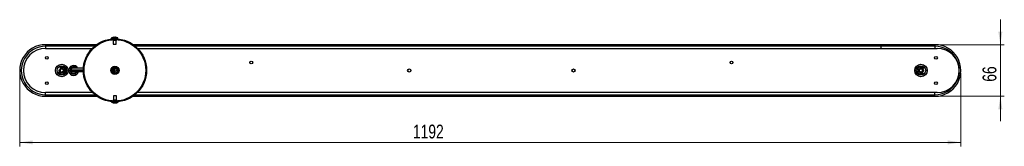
# Model space of a CAD drawing. Header units: millimetres. Extents: x 618 to 967, y 208 to 641.
# Tile 5 of 5: x 618 to 867, y 609 to 641. Entities that reach past the tile are written whole.
import ezdxf

# ---------------------------------------------------------------- set-up
doc = ezdxf.new("R2010")
doc.units = ezdxf.units.MM
doc.styles.add('SLDTEXTSTYLE0', font='TXT', dxfattribs={"width": 0.75})
doc.dimstyles.new('SLDDIMSTYLE0', dxfattribs={"dimtxt": 3.5, "dimasz": 3.302, "dimexe": 0, "dimexo": 0.0625, "dimgap": 0.875, "dimtad": 1, "dimdec": 0, "dimlfac": 5, "dimrnd": 1e-09, "dimzin": 12, "dimdsep": 46, "dimtxsty": 'SLDTEXTSTYLE0', "dimsah": 1, "dimcen": 0.09, "dimadec": 0, "dimazin": 3, "dimtfac": 1, "dimtdec": 0, "dimtofl": 0, "dimtmove": 0, "dimatfit": 3, "dimfxl": 0, "dimfrac": 2, "dimtolj": 1, "dimtzin": 12, "dimarcsym": 0})
doc.dimstyles.new('SLDDIMSTYLE1', dxfattribs={"dimtxt": 3.5, "dimasz": 3.302, "dimexe": 0, "dimexo": 0.0625, "dimgap": 0.875, "dimtad": 1, "dimdec": 0, "dimlfac": 5, "dimrnd": 1e-09, "dimzin": 12, "dimdsep": 46, "dimtxsty": 'SLDTEXTSTYLE0', "dimsah": 1, "dimcen": 0.09, "dimadec": 0, "dimazin": 3, "dimtfac": 1, "dimtdec": 0, "dimtmove": 0, "dimatfit": 0, "dimfxl": 0, "dimfrac": 2, "dimtolj": 1, "dimtzin": 12, "dimarcsym": 0})

# ---------------------------------------------------------------- blocks, each defined once
blk = doc.blocks.new('_D_1')
at = {"color": 7, "linetype": 'Continuous', "lineweight": 0}
for p, q in [((866.43, 634.89), (866.43, 641.24)), ((850.87, 634.89), (867.43, 634.89)), ((866.43, 634.89), (866.43, 621.79)), ((850.87, 621.79), (867.43, 621.79)), ((866.43, 621.79), (866.43, 615.44))]:
    blk.add_line(p, q, dxfattribs=at)
at = {"color": 7, "linetype": 'Continuous', "lineweight": 18}
for points in [[(866.43, 634.89), (866.94, 638.19), (865.92, 638.19)], [(866.43, 621.79), (865.92, 618.49), (866.94, 618.49)]]:
    blk.add_solid(points, dxfattribs=at)
at = {"color": 7, "linetype": 'Continuous', "lineweight": 18, "insert": (861.92, 625.49), "char_height": 3.5, "attachment_point": 1, "rotation": 90, "style": 'SLDTEXTSTYLE0'}
blk.add_mtext('66', dxfattribs=at)
blk = doc.blocks.new('_D_2')
at = {"color": 7, "linetype": 'Continuous', "lineweight": 0}
for p, q in [((618.08, 627.72), (618.08, 609.09)), ((856.41, 627.72), (856.41, 609.09)), ((856.41, 610.09), (618.08, 610.09))]:
    blk.add_line(p, q, dxfattribs=at)
at = {"color": 7, "linetype": 'Continuous', "lineweight": 18}
for points in [[(618.08, 610.09), (621.38, 609.58), (621.38, 610.59)], [(856.41, 610.09), (853.1, 610.59), (853.1, 609.58)]]:
    blk.add_solid(points, dxfattribs=at)
at = {"color": 7, "linetype": 'Continuous', "lineweight": 18, "insert": (717.65, 614.6), "char_height": 3.5, "attachment_point": 1, "rotation": 360, "style": 'SLDTEXTSTYLE0'}
blk.add_mtext('1192', dxfattribs=at)

msp = doc.modelspace()

# ---------------------------------------------------------------- linework, layer by layer
at = {"color": 7, "linetype": 'Continuous', "lineweight": 25}
for p, q in [((641.26, 636.58), (642.94, 636.6)), ((641.26, 636.58), (641.26, 636.48)), ((641.26, 636.48), (642.94, 636.5)), ((641.26, 636.48), (641.4, 636.34)), ((641.59, 636.16), (641.65, 636.1)), ((641.71, 635.96), (641.72, 634.98)), ((641.9, 636.77), (641.92, 636.77)), ((642.01, 636.77), (641.92, 636.77)), ((642.18, 636.77), (642.22, 636.78)), ((642.18, 636.72), (642.18, 636.77)), ((642.29, 636.78), (642.22, 636.78)), ((642.22, 636.78), (642.22, 636.72)), ((642.52, 634.99), (642.51, 635.97)), ((642.56, 636.11), (642.62, 636.17)), ((642.81, 636.36), (642.94, 636.5)), ((642.94, 636.5), (642.94, 636.6)), ((624.62, 634.89), (624.62, 634.49)), ((637.55, 634.89), (624.62, 634.89)), ((637.03, 634.49), (624.62, 634.49)), ((624.62, 633.94), (636.44, 633.94)), ((641.72, 634.98), (642.52, 634.99)), ((836.12, 634.89), (646.84, 634.89)), ((836.12, 634.49), (647.36, 634.49)), ((647.95, 633.94), (850.42, 633.94)), ((836.12, 634.89), (836.12, 634.49)), ((849.87, 634.89), (836.12, 634.89)), ((836.12, 634.89), (836.12, 634.49)), ((849.87, 634.49), (836.12, 634.49)), ((836.12, 634.49), (836.12, 633.94)), ((836.12, 634.49), (836.12, 633.94)), ((849.87, 634.89), (849.87, 634.49)), ((618.08, 628.72), (618.07, 628.72)), ((631.43, 628.91), (631.47, 628.91)), ((642.29, 628.91), (642.28, 628.91)), ((856.42, 628.72), (856.41, 628.72)), ((618.07, 627.96), (618.08, 627.96)), ((631.34, 628.12), (631.33, 628.12)), ((631.35, 628.12), (631.37, 628.12)), ((642.28, 628.11), (642.29, 628.11)), ((856.41, 627.96), (856.42, 627.96)), ((636.52, 622.74), (624.62, 622.74)), ((624.62, 621.79), (624.62, 622.19)), ((624.62, 622.19), (637.13, 622.19)), ((624.62, 621.79), (637.66, 621.79)), ((641.79, 621.87), (641.79, 620.9)), ((642.59, 621.87), (641.79, 621.87)), ((642.59, 620.9), (642.59, 621.87)), ((646.73, 621.79), (849.87, 621.79)), ((647.26, 622.19), (849.87, 622.19)), ((850.42, 622.74), (647.87, 622.74)), ((849.87, 621.79), (849.87, 622.19)), ((641.4, 620.42), (641.35, 620.37)), ((641.35, 620.37), (641.35, 620.27)), ((643.03, 620.37), (641.35, 620.37)), ((643.03, 620.27), (641.35, 620.27)), ((641.74, 620.76), (641.59, 620.61)), ((641.99, 620.09), (642.06, 620.09)), ((642.06, 620.09), (642.06, 620.14)), ((642.13, 620.09), (642.06, 620.09)), ((642.13, 620.14), (642.13, 620.09)), ((642.26, 620.09), (642.36, 620.09)), ((642.4, 620.09), (642.36, 620.09)), ((642.8, 620.61), (642.65, 620.76)), ((643.03, 620.37), (642.99, 620.42)), ((643.03, 620.27), (643.03, 620.37))]:
    msp.add_line(p, q, dxfattribs=at)
at = {"color": 8, "linetype": 'Continuous', "lineweight": 25}
for p, q in [((641.65, 636.1), (642.56, 636.11)), ((642.51, 635.97), (641.71, 635.96)), ((641.71, 635.96), (641.71, 635.96)), ((624.62, 634.49), (624.62, 633.94)), ((849.87, 634.49), (849.87, 633.94)), ((624.62, 622.19), (624.62, 622.74)), ((849.87, 622.19), (849.87, 622.74)), ((642.65, 620.76), (641.74, 620.76)), ((641.79, 620.9), (642.59, 620.9)), ((642.59, 620.9), (642.59, 620.9))]:
    msp.add_line(p, q, dxfattribs=at)
at = {"color": 7, "linetype": 'Continuous', "lineweight": 25, "flags": 128}
for points in [[(628.67, 628.74), (628.8, 628.73), (628.91, 628.69), (629.03, 628.59), (629.1, 628.45), (629.11, 628.3), (629.06, 628.15), (628.96, 628.03), (628.83, 627.96), (628.67, 627.95), (628.52, 627.99), (628.4, 628.09), (628.33, 628.24), (628.32, 628.39), (628.37, 628.54), (628.47, 628.66), (628.61, 628.73), (628.67, 628.74), (628.67, 628.74)], [(846.43, 627.96), (846.3, 627.94), (846.18, 627.97), (846.05, 628.04), (845.95, 628.17), (845.92, 628.32), (845.94, 628.48), (846.02, 628.61), (846.14, 628.7), (846.3, 628.74), (846.45, 628.72), (846.58, 628.64), (846.68, 628.51), (846.72, 628.36), (846.69, 628.21), (846.61, 628.07), (846.49, 627.98), (846.43, 627.96), (846.43, 627.96)]]:
    msp.add_lwpolyline(points, dxfattribs=at)
at = {"color": 7, "linetype": 'Continuous', "lineweight": 25}
for centre, radius in [((642.19, 628.38), 8), ((642.19, 628.38), 7.8), ((624.92, 631.54), 0.35), ((850.12, 631.54), 0.35), ((628.72, 628.34), 1.59), ((628.72, 628.34), 0.615), ((628.72, 628.34), 0.515), ((642.19, 628.38), 1.05), ((642.19, 628.38), 1.05), ((642.19, 628.38), 0.876), ((642.19, 628.38), 0.874), ((642.19, 628.38), 0.704), ((642.28, 628.51), 0.4), ((676.72, 630.34), 0.35), ((716.72, 628.34), 0.4), ((758.32, 628.34), 0.4), ((798.32, 630.34), 0.35), ((846.32, 628.34), 1.59), ((846.32, 628.34), 0.615), ((846.32, 628.34), 0.515), ((624.92, 625.14), 0.35), ((850.12, 625.14), 0.35)]:
    msp.add_circle(centre, radius, dxfattribs=at)
at = {"color": 7, "linetype": 'Continuous'}
for centre, radius in [((628.72, 628.34), 1.2), ((641.82, 628.51), 0.351), ((846.32, 628.34), 1.2)]:
    msp.add_circle(centre, radius, dxfattribs=at)
at = {"color": 7, "linetype": 'Continuous', "lineweight": 25}
for centre, radius, start, end in [((642.12, 634.92), 1.86, 105.3453, 117.4507), ((642.11, 634.94), 1.84, 96.4378, 105.3319), ((641.63, 636.7), 0.0244, 63.9411, 117.3904), ((642.13, 634.94), 1.84, 96.4378, 105.3319), ((641.51, 635.96), 0.2, 0.6657, 45.6657), ((641.9, 636.67), 0.149, 20.0478, 42.8085), ((642.07, 634.71), 2.02, 89.2418, 90.7606), ((642.17, 634.71), 2.01, 87.7518, 93.5797), ((642.29, 636.68), 0.149, 138.523, 161.2837), ((642.11, 636.67), 0.149, 20.0478, 42.8085), ((642.13, 634.94), 1.84, 75.9996, 84.8937), ((642.71, 635.97), 0.2, 135.6657, 180.6657), ((642.56, 636.71), 0.0186, 59.962, 92.3618), ((642.12, 634.92), 1.86, 63.8807, 75.9862), ((624.62, 628.34), 6.55, 89.9937, 270), ((624.62, 628.34), 6.15, 89.9937, 270), ((624.62, 628.34), 5.6, 90, 270), ((849.87, 628.34), 6.55, 269.9937, 90), ((849.87, 628.34), 6.15, 269.9937, 90), ((850.42, 628.34), 5.6, 270, 90), ((628.72, 628.34), 0.4, 96.7146, 280.4658), ((631.72, 628.34), 1.25, 27.482, 270), ((631.72, 628.34), 0.725, 52.6652, 270), ((631.72, 628.34), 0.704, 54.8344, 270), ((846.32, 628.34), 0.4, 286.5487, 110.2999), ((631.72, 628.34), 1.25, 270, 349.1264), ((631.72, 628.34), 0.725, 270, 341.0806), ((631.72, 628.34), 0.704, 270, 340.5106), ((642.19, 621.94), 1.86, 243.215, 255.1763), ((642.18, 621.88), 1.8, 255.1798, 264.1643), ((641.59, 620.9), 0.2, 315, 0), ((642.11, 622.11), 1.97, 267.0543, 272.9457), ((642.15, 620.22), 0.162, 212.412, 237.9683), ((642.04, 620.22), 0.162, 302.0317, 327.588), ((642.35, 620.22), 0.162, 212.412, 237.9683), ((642.17, 621.88), 1.8, 275.8357, 284.8202), ((642.21, 621.88), 1.8, 275.8357, 284.8202), ((642.79, 620.9), 0.2, 180, 225), ((642.65, 620.2), 0.0676, 254.0313, 285.9687), ((642.19, 621.94), 1.86, 284.8237, 296.785)]:
    msp.add_arc(centre, radius, start, end, dxfattribs=at)
at = {"color": 7, "linetype": 'Continuous'}
for centre, radius, start, end in [((628.76, 628.32), 0.894, 351.7457, 125.5925), ((846.27, 628.33), 0.895, 26.8825, 179.8981), ((628.76, 628.34), 0.895, 197.0545, 350.0551), ((846.27, 628.36), 0.894, 181.5876, 315.4222)]:
    msp.add_arc(centre, radius, start, end, dxfattribs=at)
at = {"color": 8, "linetype": 'Continuous', "lineweight": 25}
for start, end in [(39.2312, 270), (270, 345.0261)]:
    msp.add_arc((631.72, 628.34), 0.91, start, end, dxfattribs=at)
at = {"color": 7, "linetype": 'Continuous', "lineweight": 25}
for points, knots in [([(629.14, 628.47), (629.12, 628.51), (629.08, 628.6), (628.96, 628.69), (628.83, 628.75), (628.73, 628.75), (628.67, 628.74), (628.67, 628.74)], [0, 0, 0, 0, 0.246231, 0.492464, 0.738958, 0.97308, 1, 1, 1, 1]), ([(628.79, 627.95), (628.82, 627.96), (628.9, 627.97), (629.01, 628.04), (629.1, 628.15), (629.15, 628.28), (629.15, 628.39), (629.14, 628.45), (629.14, 628.47)], [0, 0, 0, 0, 0.15494, 0.343958, 0.542348, 0.744029, 0.945672, 1, 1, 1, 1]), ([(631.08, 628.67), (631.07, 628.67), (631.06, 628.64), (631.04, 628.58), (631.04, 628.53), (631.04, 628.51)], [0, 0, 0, 0, 0.125511, 0.588672, 1, 1, 1, 1]), ([(631.04, 628.51), (631.04, 628.48), (631.05, 628.41), (631.09, 628.3), (631.17, 628.21), (631.25, 628.15), (631.3, 628.13), (631.33, 628.12)], [0, 0, 0, 0, 0.1856968, 0.4137687, 0.6869586, 0.8395825, 1, 1, 1, 1]), ([(631.47, 628.91), (631.42, 628.91), (631.32, 628.9), (631.22, 628.83), (631.17, 628.8)], [0, 0, 0, 0, 0.549684, 1, 1, 1, 1]), ([(632.11, 628.91), (632.05, 628.91), (631.92, 628.91), (631.74, 628.91), (631.61, 628.91), (631.54, 628.91), (631.49, 628.91), (631.44, 628.91), (631.43, 628.91), (631.42, 628.91)], [0, 0, 0, 0, 0.178737, 0.391561, 0.484318, 0.574476, 0.667961, 0.768836, 1, 1, 1, 1]), ([(634.22, 628.91), (634.2, 628.91), (633.99, 628.91), (633.71, 628.91), (633.38, 628.91), (633.18, 628.91), (633.05, 628.91), (632.96, 628.91), (632.87, 628.91), (632.77, 628.91), (632.67, 628.91), (632.55, 628.91), (632.43, 628.91), (632.31, 628.91), (632.19, 628.91), (632.07, 628.91), (631.99, 628.91), (631.95, 628.91), (631.93, 628.91), (631.92, 628.91), (631.88, 628.91), (631.73, 628.91), (631.58, 628.91), (631.51, 628.91)], [0, 0, 0, 0, 0.015365, 0.169397, 0.252433, 0.331659, 0.36172, 0.391176, 0.421325, 0.456548, 0.497849, 0.544437, 0.596056, 0.652387, 0.713034, 0.784151, 0.859122, 0.87928, 0.899617, 0.920196, 0.942385, 0.968789, 1, 1, 1, 1]), ([(642.26, 628.91), (642.26, 628.91), (642.26, 628.91), (642.26, 628.91), (642.25, 628.91), (642.25, 628.91), (642.24, 628.91), (642.24, 628.91), (642.23, 628.91), (642.21, 628.91), (642.2, 628.91), (642.18, 628.91), (642.16, 628.91), (642.13, 628.91), (642.09, 628.91), (642.06, 628.91), (642.03, 628.91), (641.99, 628.91), (641.94, 628.91), (641.88, 628.91), (641.81, 628.91), (641.76, 628.91), (641.75, 628.91), (641.75, 628.91)], [0, 0, 0, 0, 0.04368, 0.095982, 0.143677, 0.187095, 0.22654, 0.262289, 0.329044, 0.399006, 0.472121, 0.545513, 0.61844, 0.693414, 0.767295, 0.806258, 0.846281, 0.886448, 0.924588, 0.95756, 0.98956, 0.999256, 1, 1, 1, 1]), ([(846.18, 628.72), (846.14, 628.7), (846.07, 628.68), (845.97, 628.59), (845.9, 628.47), (845.88, 628.33), (845.89, 628.22), (845.91, 628.16), (845.92, 628.15)], [0, 0, 0, 0, 0.15494, 0.343958, 0.542348, 0.744029, 0.945672, 1, 1, 1, 1]), ([(631.37, 628.12), (631.4, 628.12), (631.47, 628.11), (631.55, 628.11), (631.59, 628.11)], [0, 0, 0, 0, 0.439948, 1, 1, 1, 1]), ([(631.5, 628.11), (631.6, 628.11), (631.77, 628.11), (631.91, 628.11), (631.93, 628.11), (631.95, 628.11), (631.99, 628.11), (632.04, 628.11), (632.11, 628.11), (632.19, 628.11), (632.28, 628.11), (632.37, 628.11), (632.46, 628.11), (632.54, 628.11), (632.63, 628.11), (632.71, 628.11), (632.9, 628.11), (633.22, 628.11), (633.7, 628.11), (634.06, 628.11), (634.23, 628.11)], [0, 0, 0, 0, 0.037774, 0.067953, 0.093561, 0.118138, 0.142317, 0.188451, 0.232554, 0.282085, 0.328063, 0.370201, 0.41082, 0.44652, 0.479097, 0.511931, 0.545073, 0.696382, 0.851149, 1, 1, 1, 1]), ([(641.56, 628.11), (641.59, 628.11), (641.66, 628.11), (641.72, 628.11), (641.77, 628.11), (641.82, 628.11), (641.87, 628.11), (641.93, 628.11), (641.98, 628.11), (642.03, 628.11), (642.07, 628.11), (642.1, 628.11), (642.14, 628.11), (642.17, 628.11), (642.19, 628.11), (642.21, 628.11), (642.22, 628.11), (642.23, 628.11), (642.23, 628.11), (642.24, 628.11), (642.24, 628.11), (642.25, 628.11), (642.25, 628.11), (642.26, 628.11), (642.26, 628.11), (642.26, 628.11), (642.27, 628.11), (642.27, 628.11)], [0, 0, 0, 0, 0.015731, 0.030316, 0.041919, 0.052424, 0.074225, 0.096609, 0.136509, 0.178919, 0.229109, 0.278931, 0.330627, 0.422986, 0.513395, 0.604114, 0.638123, 0.671489, 0.704025, 0.735779, 0.769846, 0.806724, 0.847243, 0.891675, 0.940318, 0.985133, 1, 1, 1, 1]), ([(845.92, 628.15), (845.95, 628.11), (846, 628.03), (846.13, 627.95), (846.28, 627.92), (846.38, 627.94), (846.43, 627.96), (846.43, 627.96)], [0, 0, 0, 0, 0.246231, 0.492464, 0.738958, 0.97308, 1, 1, 1, 1])]:
    msp.add_open_spline(points, degree=3, knots=knots, dxfattribs=at)
at = {"color": 8, "linetype": 'Continuous', "lineweight": 25}
for points, knots in [([(631.05, 628.51), (631.06, 628.51), (631.08, 628.51), (631.24, 628.51), (631.37, 628.51), (631.45, 628.51), (631.51, 628.51), (631.52, 628.51), (631.57, 628.51), (631.67, 628.51), (631.84, 628.51), (632.06, 628.51), (632.34, 628.51), (632.68, 628.51), (633.16, 628.51), (633.67, 628.51), (634.09, 628.51), (634.22, 628.51)], [0, 0, 0, 0, 0.014712, 0.032502, 0.048829, 0.062949, 0.075664, 0.099238, 0.123086, 0.211219, 0.293422, 0.378547, 0.48317, 0.590751, 0.700643, 0.900581, 1, 1, 1, 1]), ([(634.23, 628.12), (634.12, 628.12), (633.83, 628.12), (633.41, 628.12), (632.97, 628.12), (632.59, 628.12), (632.3, 628.12), (632.09, 628.12), (631.95, 628.12), (631.87, 628.12), (631.83, 628.12), (631.81, 628.12), (631.79, 628.12), (631.73, 628.12), (631.6, 628.12), (631.4, 628.12), (631.37, 628.12), (631.37, 628.12)], [0, 0, 0, 0, 0.092701, 0.231178, 0.367443, 0.500441, 0.62912, 0.711527, 0.791273, 0.86806, 0.88676, 0.905226, 0.923732, 0.943617, 0.966882, 0.993468, 1, 1, 1, 1])]:
    msp.add_open_spline(points, degree=3, knots=knots, dxfattribs=at)

# ---------------------------------------------------------------- dimensions: what is measured, and where the dimension line sits
at = {"color": 7, "linetype": 'Continuous', "lineweight": 18}
for base, p1, p2, angle, dimstyle, picture, middle in [((866.4290417, 621.79258816), (849.86629303, 634.89258819), (849.86557186, 621.79258816), 90, 'SLDDIMSTYLE1', '_D_1', (866.4290417, 628.07765272)), ((618.08, 610.09), (856.41, 628.72), (618.08, 628.72), 360, 'SLDDIMSTYLE0', '_D_2', (722.83, 610.09))]:
    dim = msp.add_linear_dim(base=base, p1=p1, p2=p2, angle=angle, dimstyle=dimstyle, dxfattribs=at)
    dim.commit()
    dim.dimension.update_dxf_attribs({"geometry": picture, "text_midpoint": middle, "dimtype": 160})

doc.saveas('drawing.dxf')
